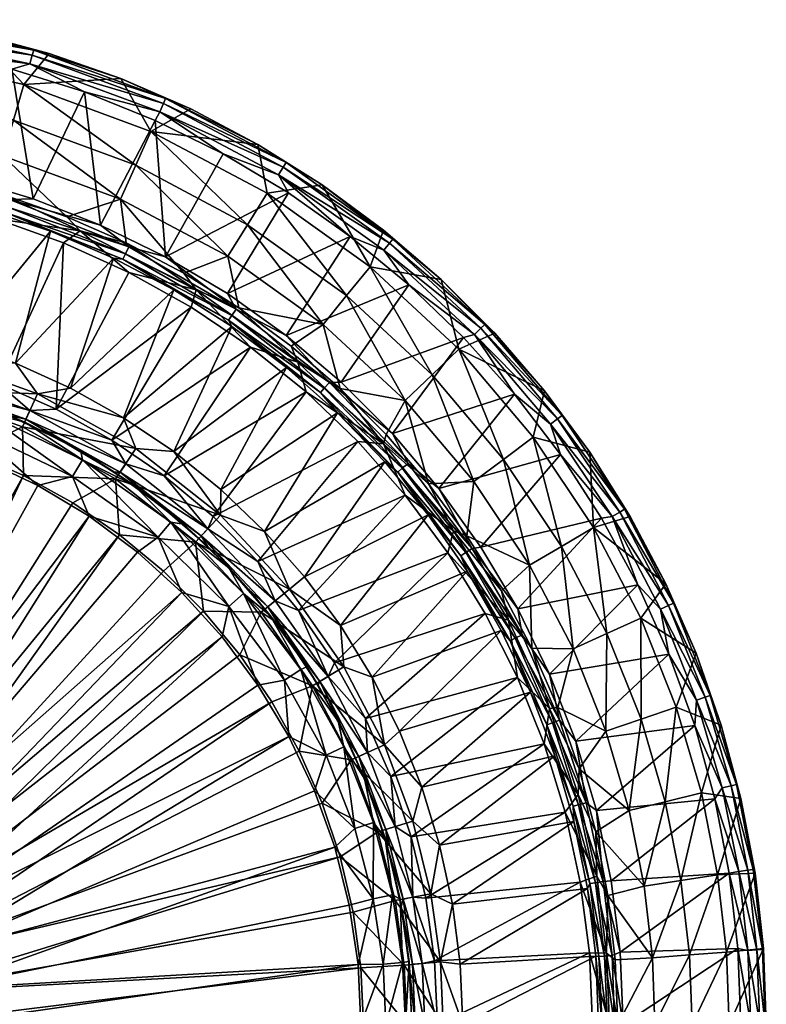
# Model space of a CAD drawing. Header units: inches. Extents: x -200 to 200, y -200 to 200.
# Tile 10 of 10: x 53 to 200, y 4 to 197. Entities that reach past the tile are written whole.
import ezdxf

# ---------------------------------------------------------------- set-up
doc = ezdxf.new("R2010")
doc.units = ezdxf.units.IN
doc.header["$MEASUREMENT"] = 0
doc.layers.add('Layer 1', color=7, linetype='Continuous')

# ---------------------------------------------------------------- blocks, each defined once
blk = doc.blocks.new('Lavabo Bucket 40')
at = {"color": 253, "true_color": 0xa4adb2}
mesh = blk.add_polyface(dxfattribs=at)
corners = [(25.98, 167.85, 349.74), (42.11, 166.19, 350), (51.05, 161.99, 349.74), (55.67, 162.15, 350), (39.93, 164, 1.32), (50.25, 162.79, 4.57), (37.95, 166.09, 4.57), (28.33, 197.29, 346.53), (44.4, 194.54, 344.57), (55.81, 191.34, 346.53), (58.81, 190.68, 344.57), (72.9, 185.75, 344.57), (81.67, 181.81, 346.53), (55.51, 190.31, 348.38), (28.18, 196.22, 348.38), (55.01, 188.62, 349.61), (27.93, 194.48, 349.61), (37.02, 191, 350), (65.72, 183.11, 350), (80.51, 179.23, 349.61), (81.23, 180.83, 348.38), (51.52, 187.61, 350), (27.32, 190.3, 259.57), (53.83, 184.56, 259.57), (78.78, 175.37, 259.57), (49.75, 170.57, 89.57), (72.8, 162.08, 89.57), (51.79, 177.56, 174.57), (75.79, 168.72, 174.57), (26.29, 183.09, 174.57), (62.28, 158.57, 4.57), (25.25, 175.87, 89.57), (28.24, 169.1, 350), (79.59, 177.53, 350), (68.91, 156.98, 350)]
mesh.append_faces([[corners[k] for k in face] for face in [(0, 1, 2), (3, 2, 1), (4, 5, 6), (7, 8, 9), (8, 10, 9), (11, 9, 10), (9, 12, 13), (9, 11, 12), (14, 7, 9), (15, 16, 13), (9, 13, 14), (17, 16, 15), (13, 16, 14), (18, 15, 19), (20, 15, 13), (15, 21, 17), (15, 18, 21), (8, 22, 23), (11, 10, 23), (24, 11, 23), (25, 26, 27), (23, 10, 8), (28, 23, 27), (23, 28, 24), (27, 23, 22), (29, 27, 22), (25, 30, 26), (27, 26, 28), (31, 6, 25), (29, 25, 27), (25, 5, 30), (25, 6, 5), (32, 17, 1), (21, 1, 17), (3, 21, 18), (18, 33, 34), (18, 34, 3), (21, 3, 1)]], dxfattribs={"color": 253})
mesh = blk.add_polyface(dxfattribs=at)
corners = [(74.43, 152.67, 349.74), (68.91, 156.98, 350), (81.63, 150.76, 350), (74.48, 147.69), (87.65, 144.25, 1.32), (64.92, 155.81, 1.32), (73.95, 153.48, 4.57), (85.22, 147.52, 4.57), (81.23, 180.83, 348.38), (81.67, 181.81, 346.53), (105.3, 169.23, 346.53), (72.9, 185.75, 344.57), (86.59, 179.78, 344.57), (99.77, 172.8, 344.57), (112.41, 164.86, 344.57), (80.51, 179.23, 349.61), (55.01, 188.62, 349.61), (55.51, 190.31, 348.38), (104.73, 168.31, 348.38), (103.8, 166.82, 349.61), (125.58, 153.39, 348.38), (79.59, 177.53, 350), (65.72, 183.11, 350), (92.93, 170.93, 350), (105.76, 163.3, 350), (117.91, 154.75, 350), (78.78, 175.37, 259.57), (101.57, 163.23, 259.57), (121.79, 148.75, 259.57), (75.79, 168.72, 174.57), (72.8, 162.08, 89.57), (93.87, 150.86, 89.57), (117.17, 143.12, 174.57), (97.72, 157.04, 174.57), (112.56, 137.48, 89.57), (93.79, 143.51, 350)]
mesh.append_faces([[corners[k] for k in face] for face in [(0, 1, 2), (3, 4, 5), (4, 6, 5), (4, 7, 6), (8, 9, 10), (9, 11, 12), (12, 13, 9), (9, 13, 10), (10, 13, 14), (15, 16, 8), (9, 8, 17), (10, 18, 8), (18, 19, 15), (15, 8, 18), (20, 19, 18), (15, 21, 22), (15, 23, 21), (19, 24, 23), (15, 19, 23), (25, 24, 19), (11, 26, 12), (26, 13, 12), (14, 13, 27), (26, 27, 13), (27, 28, 14), (29, 30, 31), (32, 27, 33), (33, 26, 29), (27, 26, 33), (34, 33, 31), (30, 7, 31), (29, 31, 33), (30, 6, 7), (2, 24, 35), (2, 21, 23), (25, 35, 24), (24, 2, 23), (21, 2, 1)]], dxfattribs={"color": 253})
mesh = blk.add_polyface(dxfattribs=at)
corners = [(105.3, 169.23, 346.53), (112.41, 164.86, 344.57), (126.26, 154.22, 346.53), (124.43, 156, 344.57), (135.73, 146.28, 344.57), (159.45, 119.59, 346.53), (143.55, 136.71, 348.38), (144.33, 137.46, 346.53), (156.04, 124.4, 344.57), (146.29, 135.73, 344.57), (124.47, 152.03, 349.61), (103.8, 166.82, 349.61), (125.58, 153.39, 348.38), (104.73, 168.31, 348.38), (142.28, 135.5, 349.61), (158.59, 118.94, 348.38), (117.91, 154.75, 350), (129.42, 145.26, 350), (140.15, 134.93, 350), (150.1, 123.78, 350), (157.18, 117.89, 349.61), (121.79, 148.75, 259.57), (139.21, 132.59, 259.57), (133.94, 127.56, 174.57), (117.17, 143.12, 174.57), (101.57, 163.23, 259.57), (128.66, 122.54, 89.57), (112.56, 137.48, 89.57), (115.93, 124.87, 4.57), (116.13, 126.12, 350), (105.32, 135.27, 350), (126.16, 116.08, 350)]
mesh.append_faces([[corners[k] for k in face] for face in [(0, 1, 2), (3, 4, 2), (2, 1, 3), (5, 6, 7), (2, 4, 7), (8, 7, 9), (4, 9, 7), (8, 5, 7), (10, 11, 12), (13, 0, 2), (7, 12, 2), (6, 14, 10), (2, 12, 13), (7, 6, 12), (5, 15, 6), (11, 10, 16), (17, 10, 14), (6, 10, 12), (14, 6, 15), (10, 17, 16), (14, 18, 17), (14, 19, 18), (14, 20, 19), (21, 4, 3), (1, 21, 3), (4, 21, 22), (23, 21, 24), (9, 22, 8), (9, 4, 22), (21, 23, 22), (25, 24, 21), (26, 24, 27), (24, 26, 23), (26, 27, 28), (17, 29, 30), (31, 29, 18), (18, 29, 17), (17, 30, 16)]], dxfattribs={"color": 253})
mesh = blk.add_polyface(dxfattribs=at)
corners = [(55.67, 162.15, 350), (68.91, 156.98, 350), (51.05, 161.99, 349.74), (74.43, 152.67, 349.74), (50.6, 160.56, 348.93), (50.26, 159.47, 347.66), (25.57, 165.24, 347.66), (73.27, 150.3, 347.66), (73.77, 151.32, 348.93), (25.75, 166.37, 348.93), (59.07, 155.77, 346.17), (46.33, 160.01, 346.17), (33.32, 163.22, 346.17), (71.43, 150.5, 346.17), (39.93, 164, 1.32), (64.92, 155.81, 1.32), (50.25, 162.79, 4.57), (48.4, 158.17), (61.63, 153.5), (74.48, 147.69), (34.82, 161.7), (62.28, 158.57, 4.57), (73.95, 153.48, 4.57), (60.21, 120.82), (48.78, 125.87), (55.03, 120.59, 0.64), (54.24, 118.85, 2.55), (33.51, 126.27, 2.55), (40.2, 123.6, 5), (34, 128.12, 0.64), (72.8, 162.08, 89.57), (36.97, 129.84), (41.02, 133.8, 235.33), (52.22, 129.83, 235.33), (63.03, 124.94, 235.33), (56.53, 123.87, 227.53), (33.09, 124.68, 221.88), (34.93, 131.61, 227.53), (73.41, 119.14, 235.33)]
mesh.append_faces([[corners[k] for k in face] for face in [(0, 1, 2), (3, 2, 1), (4, 5, 6), (3, 4, 2), (7, 5, 8), (2, 4, 9), (3, 8, 4), (10, 5, 7), (8, 5, 4), (5, 11, 12), (5, 10, 11), (7, 13, 10), (14, 15, 16), (15, 14, 17), (18, 15, 17), (18, 19, 15), (17, 14, 20), (15, 21, 16), (15, 22, 21), (23, 24, 25), (26, 27, 28), (27, 25, 29), (29, 25, 24), (30, 21, 22), (24, 17, 31), (23, 18, 24), (23, 19, 18), (24, 18, 17), (31, 17, 20), (10, 32, 11), (10, 33, 32), (13, 33, 10), (33, 13, 34), (35, 33, 34), (35, 36, 37), (37, 32, 33), (35, 37, 33), (35, 34, 38)]], dxfattribs={"color": 253})
mesh = blk.add_polyface(dxfattribs=at)
corners = [(73.77, 151.32, 348.93), (74.43, 152.67, 349.74), (95.48, 140.47, 349.74), (81.63, 150.76, 350), (113.82, 126.07, 349.74), (94.64, 139.23, 348.93), (93.79, 143.51, 350), (105.32, 135.27, 350), (116.13, 126.12, 350), (112.81, 124.96, 348.93), (94, 138.28, 347.66), (73.27, 150.3, 347.66), (112.04, 124.11, 347.66), (83.29, 144.27, 346.17), (71.43, 150.5, 346.17), (94.64, 137.09, 346.17), (105.37, 129.02, 346.17), (87.65, 144.25, 1.32), (74.48, 147.69), (86.7, 140.87), (107.59, 130.06, 1.32), (98.35, 133), (109.24, 124.2), (96.02, 140.75, 4.57), (85.22, 147.52, 4.57), (106.27, 133.19, 4.57), (115.93, 124.87, 4.57), (93.87, 150.86, 89.57), (112.56, 137.48, 89.57), (117.17, 143.12, 174.57), (97.72, 157.04, 174.57), (71.1, 114.76), (60.21, 120.82), (117.91, 154.75, 350), (63.03, 124.94, 235.33), (73.41, 119.14, 235.33), (83.25, 112.49, 235.33)]
mesh.append_faces([[corners[k] for k in face] for face in [(0, 1, 2), (1, 3, 2), (2, 4, 5), (6, 7, 2), (3, 6, 2), (7, 4, 2), (8, 4, 7), (2, 5, 0), (4, 9, 5), (5, 10, 11), (5, 11, 0), (9, 12, 10), (10, 5, 9), (11, 13, 14), (10, 15, 13), (11, 10, 13), (15, 10, 16), (10, 12, 16), (17, 18, 19), (20, 21, 22), (17, 19, 21), (17, 21, 20), (17, 23, 24), (20, 25, 23), (17, 20, 23), (25, 20, 26), (24, 23, 27), (28, 29, 30), (28, 25, 26), (25, 28, 23), (28, 27, 23), (21, 19, 31), (19, 18, 32), (7, 6, 33), (14, 13, 34), (13, 15, 35), (13, 35, 34), (36, 15, 16)]], dxfattribs={"color": 253})
mesh = blk.add_polyface(dxfattribs=at)
corners = [(105.37, 129.02, 346.17), (112.04, 124.11, 347.66), (115.4, 120.13, 346.17), (81.37, 107.72), (71.1, 114.76), (73.85, 110.08, 0.64), (71.63, 108.45, 5), (81.07, 101.59, 5), (72.78, 108.49, 2.55), (88.66, 95.94, 2.55), (89.96, 97.35, 0.64), (89.87, 93.92, 5), (90.97, 99.74), (99.79, 90.92), (109.24, 124.2), (98.35, 133), (119.41, 114.46), (60.21, 120.82), (86.7, 140.87), (94.64, 137.09, 346.17), (83.25, 112.49, 235.33), (73.41, 119.14, 235.33), (92.5, 105.04, 235.33), (101.08, 96.81, 235.33), (124.71, 110.46, 346.17), (108.92, 87.9, 235.33), (75.42, 105.91, 195), (85.16, 98.24, 195), (94.09, 89.71, 195), (75.85, 113.08, 227.53), (87.55, 94.74, 221.88), (71.86, 107.12, 221.88), (92.41, 100, 227.53), (72.64, 96.13, 220), (106, 85.47, 227.53), (76.15, 92.76, 205), (80.22, 95.72, 203.72), (66.68, 99.8, 205), (65.35, 110.9, 199.89), (82.68, 98.66, 199.89)]
mesh.append_faces([[corners[k] for k in face] for face in [(0, 1, 2), (3, 4, 5), (6, 7, 8), (8, 7, 9), (10, 8, 9), (11, 9, 7), (3, 5, 10), (8, 10, 5), (10, 12, 3), (10, 13, 12), (3, 14, 15), (16, 14, 12), (12, 13, 16), (3, 12, 14), (4, 3, 15), (17, 4, 18), (19, 20, 21), (20, 0, 22), (23, 22, 2), (24, 25, 23), (2, 22, 0), (26, 7, 6), (7, 27, 11), (27, 7, 26), (27, 28, 11), (21, 20, 29), (30, 31, 32), (33, 31, 30), (29, 20, 32), (29, 32, 31), (32, 23, 34), (20, 22, 32), (23, 32, 22), (35, 36, 37), (38, 36, 39), (28, 27, 39), (26, 39, 27), (38, 39, 26)]], dxfattribs={"color": 253})
mesh = blk.add_polyface(dxfattribs=at)
corners = [(128.11, 109.22, 348.93), (127.24, 108.48, 347.66), (112.04, 124.11, 347.66), (116.13, 126.12, 350), (126.16, 116.08, 350), (113.82, 126.07, 349.74), (129.25, 110.19, 349.74), (135.31, 105.27, 350), (112.81, 124.96, 348.93), (115.4, 120.13, 346.17), (124.71, 110.46, 346.17), (119.41, 114.46), (128.67, 103.94), (124.44, 114.04, 1.32), (124.93, 115.86, 4.57), (115.93, 124.87, 4.57), (107.59, 130.06, 1.32), (109.24, 124.2), (133.24, 106.19, 4.57), (159.45, 119.59, 346.53), (164.89, 112.41, 344.57), (171.72, 101.19, 346.53), (156.04, 124.4, 344.57), (158.59, 118.94, 348.38), (170.79, 100.64, 348.38), (157.18, 117.89, 349.61), (142.28, 135.5, 349.61), (159.12, 111.95, 350), (169.27, 99.75, 349.61), (150.1, 123.78, 350), (153.8, 115.35, 259.57), (139.21, 132.59, 259.57), (165.63, 97.6, 259.57), (142.14, 106.61, 89.57), (133.94, 127.56, 174.57), (128.66, 122.54, 89.57), (159.35, 93.9, 174.57), (147.97, 110.98, 174.57), (140.15, 134.93, 350), (101.08, 96.81, 235.33)]
mesh.append_faces([[corners[k] for k in face] for face in [(0, 1, 2), (3, 4, 5), (4, 6, 5), (7, 6, 4), (8, 5, 6), (6, 0, 8), (9, 2, 1), (0, 2, 8), (1, 10, 9), (11, 12, 13), (13, 14, 15), (15, 16, 13), (17, 13, 16), (11, 13, 17), (13, 18, 14), (19, 20, 21), (19, 22, 20), (21, 23, 19), (24, 23, 21), (23, 25, 26), (27, 25, 28), (24, 25, 23), (25, 27, 29), (30, 20, 22), (22, 31, 30), (20, 30, 32), (33, 34, 35), (36, 30, 37), (37, 31, 34), (31, 37, 30), (35, 18, 33), (34, 33, 37), (35, 14, 18), (35, 15, 14), (4, 29, 7), (27, 7, 29), (29, 4, 38), (39, 9, 10)]], dxfattribs={"color": 253})
mesh = blk.add_polyface(dxfattribs=at)
corners = [(54.24, 118.85, 2.55), (61.63, 114.42, 5), (72.78, 108.49, 2.55), (40.2, 123.6, 5), (51.12, 119.49, 5), (71.63, 108.45, 5), (55.03, 120.59, 0.64), (33.51, 126.27, 2.55), (73.85, 110.08, 0.64), (60.21, 120.82), (71.1, 114.76), (42.51, 122.87, 195), (54.02, 118.26, 195), (65, 112.6, 195), (22.18, 118.45, 220), (33.09, 124.68, 221.88), (33.02, 115.88, 220), (43.55, 112.34, 220), (53.55, 117.35, 221.88), (53.75, 107.83, 220), (71.86, 107.12, 221.88), (56.53, 123.87, 227.53), (75.85, 113.08, 227.53), (73.41, 119.14, 235.33), (22.52, 122.84, 203.72), (23.39, 117.7, 205), (34.82, 114.85, 205), (45.93, 110.88, 205), (43.96, 116.9, 203.72), (56.57, 105.85, 205), (63.41, 107.6, 203.72), (45.31, 120.48, 199.89), (11.75, 119.42, 205), (0, 124.89, 203.72), (-11.79, 119.41, 205), (-0.03, 120, 205), (65.35, 110.9, 199.89), (23.21, 126.61, 199.89)]
mesh.append_faces([[corners[k] for k in face] for face in [(0, 1, 2), (0, 3, 4), (0, 4, 1), (5, 2, 1), (6, 7, 0), (8, 0, 2), (8, 6, 0), (9, 6, 10), (6, 8, 10), (11, 4, 3), (4, 12, 1), (12, 4, 11), (5, 1, 13), (12, 13, 1), (14, 15, 16), (16, 15, 17), (18, 19, 17), (17, 15, 18), (20, 19, 18), (15, 21, 18), (18, 22, 20), (21, 22, 18), (22, 21, 23), (24, 25, 26), (27, 28, 26), (28, 24, 26), (27, 29, 28), (28, 29, 30), (11, 31, 12), (24, 32, 25), (33, 34, 35), (32, 33, 35), (30, 31, 28), (31, 30, 36), (28, 37, 24), (37, 28, 31), (36, 13, 12), (31, 36, 12)]], dxfattribs={"color": 253})
mesh = blk.add_polyface(dxfattribs=at)
corners = [(53.75, 107.83, 220), (9.32, 28.48, 220), (43.55, 112.34, 220), (-3.11, 29.82, 220), (0.03, 120.52, 220), (3.16, 29.83, 220), (11.14, 120, 220), (22.18, 118.45, 220), (33.02, 115.88, 220), (15.04, 25.89, 220), (63.47, 102.41, 220), (72.64, 96.13, 220), (20.06, 22.21, 220), (81.22, 89.01, 220), (89.08, 81.16, 220), (96.2, 72.59, 220), (24.25, 17.55, 220), (-11.11, 120, 220), (-11.79, 119.41, 205), (-3.52, 37.32, 205), (-0.03, 120, 205), (16.65, 33.59, 205), (56.57, 105.85, 205), (45.93, 110.88, 205), (84.86, 84.86, 205), (22.6, 29.93, 205), (27.66, 25.31, 205), (10.22, 36.07, 205), (23.39, 117.7, 205), (3.41, 37.34, 205), (11.75, 119.42, 205), (66.68, 99.8, 205), (34.82, 114.85, 205), (92.77, 76.13, 205), (31.85, 19.78, 205), (76.15, 92.76, 205), (71.63, 108.45, 5), (65, 112.6, 195), (75.42, 105.91, 195), (71.86, 107.12, 221.88), (63.41, 107.6, 203.72), (80.22, 95.72, 203.72), (65.35, 110.9, 199.89)]
mesh.append_faces([[corners[k] for k in face] for face in [(0, 1, 2), (3, 4, 5), (5, 6, 7), (7, 8, 1), (9, 1, 0), (9, 10, 11), (12, 9, 11), (13, 14, 12), (14, 15, 16), (1, 5, 7), (12, 11, 13), (9, 0, 10), (1, 8, 2), (5, 4, 6), (3, 17, 4), (18, 19, 20), (21, 22, 23), (24, 25, 26), (27, 28, 29), (29, 30, 20), (25, 31, 21), (32, 27, 23), (33, 26, 34), (29, 20, 19), (29, 28, 30), (27, 32, 28), (27, 21, 23), (22, 21, 31), (31, 25, 35), (33, 24, 26), (24, 35, 25), (36, 37, 38), (39, 11, 10), (39, 10, 0), (31, 40, 22), (40, 31, 41), (40, 41, 42), (37, 42, 38)]], dxfattribs={"color": 253})
mesh = blk.add_polyface(dxfattribs=at)
corners = [(141.8, 93.49, 349.74), (150.78, 81.6, 350), (151.62, 76.54, 349.74), (157.01, 68.82, 350), (153.54, 73.88, 4.57), (147.58, 85.16, 4.57), (148.93, 79.43, 1.32), (144.38, 80.71), (150.71, 68.17), (171.72, 101.19, 346.53), (164.89, 112.41, 344.57), (172.83, 99.77, 344.57), (170.79, 100.64, 348.38), (169.27, 99.75, 349.61), (157.18, 117.89, 349.61), (179.8, 86.56, 344.57), (185.75, 72.9, 344.57), (181.33, 82.75, 346.53), (188.54, 64.64, 346.53), (180.35, 82.3, 348.38), (178.75, 81.57, 349.61), (187.52, 64.29, 348.38), (167.22, 99.45, 350), (159.12, 111.95, 350), (174.33, 86.37, 350), (180.43, 72.76, 350), (165.63, 97.6, 259.57), (174.9, 79.81, 259.57), (161.64, 73.77, 89.57), (159.35, 93.9, 174.57), (153.08, 90.21, 89.57), (168.27, 76.79, 174.57), (153.8, 115.35, 259.57), (147.97, 110.98, 174.57), (142.14, 106.61, 89.57), (143.54, 93.74, 350)]
mesh.append_faces([[corners[k] for k in face] for face in [(0, 1, 2), (3, 2, 1), (4, 5, 6), (7, 8, 6), (9, 10, 11), (12, 13, 14), (11, 15, 9), (15, 16, 17), (18, 17, 16), (9, 15, 17), (17, 12, 9), (18, 19, 17), (19, 12, 17), (19, 20, 13), (13, 12, 19), (20, 19, 21), (13, 22, 23), (13, 24, 22), (20, 24, 13), (20, 25, 24), (11, 26, 15), (11, 10, 26), (27, 16, 15), (15, 26, 27), (28, 29, 30), (31, 26, 29), (26, 31, 27), (32, 29, 26), (30, 4, 28), (29, 28, 31), (30, 33, 34), (30, 29, 33), (30, 5, 4), (35, 22, 1), (1, 24, 3), (25, 3, 24), (24, 1, 22), (22, 35, 23)]], dxfattribs={"color": 253})
mesh = blk.add_polyface(dxfattribs=at)
corners = [(135.31, 105.27, 350), (141.8, 93.49, 349.74), (129.25, 110.19, 349.74), (149.26, 75.35, 347.66), (139.59, 92.04, 347.66), (150.28, 75.86, 348.93), (143.54, 93.74, 350), (150.78, 81.6, 350), (128.11, 109.22, 348.93), (140.55, 92.67, 348.93), (151.62, 76.54, 349.74), (127.24, 108.48, 347.66), (140.81, 89.04, 346.17), (133.19, 100.07, 346.17), (124.71, 110.46, 346.17), (147.52, 77.4, 346.17), (124.44, 114.04, 1.32), (128.67, 103.94), (138.18, 96.94, 1.32), (137.04, 92.64), (148.93, 79.43, 1.32), (144.38, 80.71), (140.8, 95.94, 4.57), (133.24, 106.19, 4.57), (147.58, 85.16, 4.57), (153.08, 90.21, 89.57), (142.14, 106.61, 89.57), (114.78, 71.06), (107.76, 81.32), (119.41, 114.46), (99.79, 90.92), (159.12, 111.95, 350), (108.92, 87.9, 235.33), (115.99, 78.34, 235.33), (122.22, 68.22, 235.33), (116.65, 70.23, 227.53), (106, 85.47, 227.53)]
mesh.append_faces([[corners[k] for k in face] for face in [(0, 1, 2), (3, 4, 5), (0, 6, 1), (1, 6, 7), (1, 8, 2), (9, 1, 10), (1, 9, 8), (5, 9, 10), (9, 4, 11), (11, 8, 9), (12, 4, 3), (5, 4, 9), (11, 13, 14), (4, 12, 13), (11, 4, 13), (3, 15, 12), (16, 17, 18), (19, 18, 17), (20, 18, 19), (21, 20, 19), (18, 22, 23), (16, 18, 23), (22, 18, 24), (18, 20, 24), (25, 22, 24), (26, 23, 22), (25, 26, 22), (27, 19, 28), (17, 28, 19), (17, 29, 30), (27, 21, 19), (6, 0, 31), (13, 32, 14), (33, 12, 34), (33, 32, 13), (13, 12, 33), (12, 15, 34), (35, 36, 33)]], dxfattribs={"color": 253})
mesh = blk.add_polyface(dxfattribs=at)
corners = [(97.92, 85.5, 5), (101.7, 82, 2.55), (88.66, 95.94, 2.55), (105.2, 76.37, 5), (89.87, 93.92, 5), (111.92, 67.38, 2.55), (103.19, 83.2, 0.64), (89.96, 97.35, 0.64), (107.76, 81.32), (113.56, 68.37, 0.64), (99.79, 90.92), (114.78, 71.06), (128.67, 103.94), (94.09, 89.71, 195), (102.19, 80.35, 195), (109.38, 70.26, 195), (89.08, 81.16, 220), (81.22, 89.01, 220), (87.55, 94.74, 221.88), (106, 85.47, 227.53), (100.42, 80.97, 221.88), (72.64, 96.13, 220), (96.2, 72.59, 220), (110.51, 66.53, 221.88), (92.41, 100, 227.53), (116.65, 70.23, 227.53), (108.92, 87.9, 235.33), (101.08, 96.81, 235.33), (115.99, 78.34, 235.33), (76.15, 92.76, 205), (84.86, 84.86, 205), (80.22, 95.72, 203.72), (92.77, 76.13, 205), (99.79, 66.65, 205), (94.1, 82.12, 203.72), (82.68, 98.66, 199.89), (105, 67.62, 203.72), (96.98, 84.64, 199.89), (108.23, 69.69, 199.89)]
mesh.append_faces([[corners[k] for k in face] for face in [(0, 1, 2), (0, 3, 1), (0, 2, 4), (3, 5, 1), (6, 2, 1), (6, 7, 2), (8, 6, 9), (9, 6, 1), (6, 8, 10), (7, 6, 10), (11, 8, 9), (10, 8, 12), (0, 4, 13), (14, 3, 0), (0, 13, 14), (15, 3, 14), (16, 17, 18), (18, 19, 20), (17, 21, 18), (22, 16, 20), (18, 20, 16), (22, 20, 23), (19, 18, 24), (19, 25, 20), (26, 19, 27), (28, 19, 26), (29, 30, 31), (32, 33, 34), (35, 31, 34), (34, 31, 30), (34, 30, 32), (36, 37, 34), (38, 37, 36), (37, 13, 35), (37, 35, 34), (14, 38, 15), (13, 37, 14), (37, 38, 14)]], dxfattribs={"color": 253})
mesh = blk.add_polyface(dxfattribs=at)
corners = [(113.56, 68.37, 0.64), (101.7, 82, 2.55), (111.92, 67.38, 2.55), (105.2, 76.37, 5), (111.62, 66.63, 5), (117.13, 56.37, 5), (119.55, 52.67, 2.55), (121.71, 45.63, 5), (121.3, 53.44, 0.64), (126.72, 38.89, 0.64), (120.86, 60.13), (114.78, 71.06), (125.89, 48.74), (24.25, 17.55, 220), (96.2, 72.59, 220), (102.49, 63.4, 220), (99.79, 66.65, 205), (92.77, 76.13, 205), (31.85, 19.78, 205), (109.38, 70.26, 195), (115.55, 59.57, 195), (120.7, 48.32, 195), (107.89, 53.69, 220), (110.51, 66.53, 221.88), (124.6, 54.9, 227.53), (118.05, 52.01, 221.88), (112.38, 43.49, 220), (100.42, 80.97, 221.88), (116.65, 70.23, 227.53), (122.22, 68.22, 235.33), (130.17, 39.95, 227.53), (115.99, 78.34, 235.33), (105, 67.62, 203.72), (94.1, 82.12, 203.72), (105.84, 56.57, 205), (113.14, 52.89, 203.72), (110.88, 45.93, 205), (108.23, 69.69, 199.89), (118.81, 38.48, 203.72), (116.61, 54.52, 199.89)]
mesh.append_faces([[corners[k] for k in face] for face in [(0, 1, 2), (3, 4, 2), (2, 4, 5), (5, 6, 2), (5, 7, 6), (2, 6, 8), (8, 0, 2), (9, 8, 6), (0, 10, 11), (8, 12, 10), (0, 8, 10), (13, 14, 15), (16, 17, 18), (3, 19, 4), (5, 4, 20), (19, 20, 4), (21, 7, 5), (5, 20, 21), (22, 15, 23), (23, 24, 25), (15, 14, 23), (26, 22, 25), (23, 25, 22), (27, 28, 23), (28, 29, 24), (28, 24, 23), (24, 30, 25), (29, 28, 31), (16, 32, 33), (32, 34, 35), (34, 32, 16), (36, 35, 34), (35, 37, 32), (35, 38, 39), (39, 20, 37), (37, 35, 39), (20, 39, 21), (19, 37, 20)]], dxfattribs={"color": 253})
mesh = blk.add_polyface(dxfattribs=at)
corners = [(190.68, 58.81, 344.57), (193.66, 47.16, 346.53), (188.54, 64.64, 346.53), (194.54, 44.39, 344.57), (185.75, 72.9, 344.57), (196.97, 30.48, 346.53), (197.32, 29.75, 344.57), (187.52, 64.29, 348.38), (192.61, 46.9, 348.38), (180.35, 82.3, 348.38), (195.9, 30.32, 348.38), (185.86, 63.72, 349.61), (178.75, 81.57, 349.61), (190.9, 46.49, 349.61), (194.17, 30.05, 349.61), (185.48, 58.71, 350), (180.43, 72.76, 350), (189.43, 44.34, 350), (192.27, 29.72, 350), (174.9, 79.81, 259.57), (181.86, 62.35, 259.57), (186.79, 45.48, 259.57), (189.99, 29.4, 259.57), (182.79, 28.29, 174.57), (179.71, 43.76, 174.57), (174.97, 59.99, 174.57), (168.27, 76.79, 174.57), (175.59, 27.17, 89.57), (172.63, 42.04, 89.57), (168.07, 57.63, 89.57), (166.11, 37.88, 4.57), (162.16, 55.64, 350), (166.21, 42.04, 350), (169.1, 28.22, 350)]
mesh.append_faces([[corners[k] for k in face] for face in [(0, 1, 2), (3, 1, 0), (4, 0, 2), (3, 5, 1), (5, 3, 6), (1, 7, 2), (8, 1, 5), (2, 7, 9), (7, 1, 8), (10, 8, 5), (7, 11, 12), (8, 13, 11), (11, 7, 8), (10, 14, 13), (13, 8, 10), (11, 15, 16), (12, 11, 16), (13, 17, 15), (11, 13, 15), (14, 18, 17), (13, 14, 17), (4, 19, 20), (20, 21, 0), (0, 4, 20), (22, 3, 21), (0, 21, 3), (23, 21, 24), (24, 20, 25), (24, 21, 20), (25, 19, 26), (19, 25, 20), (27, 24, 28), (28, 25, 29), (28, 24, 25), (28, 30, 27), (16, 15, 31), (32, 15, 17), (17, 33, 32)]], dxfattribs={"color": 253})
mesh = blk.add_polyface(dxfattribs=at)
corners = [(16.37, 27.78, 171.02), (12.41, 30.03, 172), (5.81, 31.72, 171.02), (18.03, 27.07, 172), (24.29, 21.2, 171.02), (5.68, 30.96, 170.26), (15.98, 27.12, 170.26), (23, 23.04, 172), (23.72, 20.7, 170.26), (9.48, 28.95, 170), (15.29, 26.32, 170), (20.4, 22.58, 170), (8.85, 31.25, 200), (14.48, 29.11, 200), (6.32, 31.86, 172), (19.58, 25.98, 200), (24.04, 21.96, 200), (15.04, 25.89, 220), (20.06, 22.21, 220), (12.75, 21.63, 218.72), (9.32, 28.48, 220), (89.08, 81.16, 220), (24.25, 17.55, 220), (102.49, 63.4, 220), (27.38, 12.11, 220), (34.94, 13.59, 205), (105.84, 56.57, 205), (31.85, 19.78, 205), (11, 19.06, 170), (10.75, 31.35, 202.45), (19.88, 26.51, 202.45), (26.51, 19.88, 202.45), (21.03, 28.04, 204.36), (28.04, 21.03, 204.36), (27.66, 25.31, 205), (11.37, 33.16, 204.36), (22.6, 29.93, 205), (16.65, 33.59, 205), (10.22, 36.07, 205)]
mesh.append_faces([[corners[k] for k in face] for face in [(0, 1, 2), (3, 0, 4), (5, 6, 2), (0, 3, 1), (7, 3, 4), (0, 6, 8), (8, 4, 0), (6, 5, 9), (2, 6, 0), (6, 10, 11), (8, 6, 11), (9, 10, 6), (12, 1, 13), (1, 12, 14), (3, 15, 13), (13, 1, 3), (16, 15, 7), (3, 7, 15), (17, 18, 19), (19, 20, 17), (18, 21, 22), (22, 23, 24), (25, 26, 27), (28, 10, 9), (29, 13, 30), (30, 15, 16), (12, 13, 29), (16, 31, 30), (30, 13, 15), (32, 30, 31), (33, 34, 32), (33, 32, 31), (29, 30, 35), (35, 30, 32), (34, 36, 32), (37, 32, 36), (38, 35, 37), (35, 32, 37)]], dxfattribs={"color": 253})
mesh = blk.add_polyface(dxfattribs=at)
corners = [(149.26, 75.35, 347.66), (150.28, 75.86, 348.93), (157.57, 59.26, 348.93), (153.26, 65.29, 346.17), (147.52, 77.4, 346.17), (148.93, 79.43, 1.32), (150.71, 68.17), (156.97, 62.05, 1.32), (125.3, 34.55, 5), (127.89, 23.18, 5), (128.29, 24.66, 2.55), (124.89, 38.33, 2.55), (130.17, 25.02, 0.64), (126.72, 38.89, 0.64), (129.86, 36.9), (125.89, 48.74), (121.3, 53.44, 0.64), (132.7, 24.8), (155.95, 55.12), (160.07, 41.7), (120.86, 60.13), (144.38, 80.71), (114.78, 71.06), (163.03, 27.97), (127.55, 57.62, 235.33), (122.22, 68.22, 235.33), (131.97, 46.59, 235.33), (161.75, 39.86, 346.17), (135.44, 35.24, 235.33), (158.01, 52.75, 346.17), (137.94, 23.62, 235.33), (127.67, 24.62, 195), (124.75, 36.62, 195), (123.32, 37.85, 221.88), (133.71, 25.7, 227.53), (126.68, 24.35, 221.88), (130.17, 39.95, 227.53), (124.6, 54.9, 227.53), (126.17, 25.49, 199.89), (122.46, 39.66, 199.89)]
mesh.append_faces([[corners[k] for k in face] for face in [(0, 1, 2), (0, 3, 4), (5, 6, 7), (8, 9, 10), (8, 10, 11), (11, 10, 12), (11, 12, 13), (13, 14, 15), (16, 13, 15), (12, 17, 14), (13, 12, 14), (15, 14, 18), (19, 14, 17), (20, 15, 6), (21, 22, 20), (17, 23, 19), (14, 19, 18), (15, 18, 6), (20, 6, 21), (4, 24, 25), (24, 3, 26), (4, 3, 24), (27, 28, 29), (28, 26, 29), (28, 27, 30), (3, 29, 26), (9, 8, 31), (32, 31, 8), (33, 34, 35), (36, 34, 33), (25, 24, 37), (26, 37, 24), (28, 36, 26), (36, 37, 26), (30, 34, 28), (34, 36, 28), (32, 38, 31), (32, 39, 38)]], dxfattribs={"color": 253})
mesh = blk.add_polyface(dxfattribs=at)
corners = [(151.62, 76.54, 349.74), (157.01, 68.82, 350), (158.98, 59.79, 349.74), (162.16, 55.64, 350), (164.17, 43.57, 349.74), (166.21, 42.04, 350), (167.51, 28.11, 349.74), (150.28, 75.86, 348.93), (157.57, 59.26, 348.93), (162.71, 43.18, 348.93), (156.5, 58.86, 347.66), (149.26, 75.35, 347.66), (161.61, 42.89, 347.66), (166.02, 27.86, 348.93), (158.01, 52.75, 346.17), (153.26, 65.29, 346.17), (161.75, 39.86, 346.17), (164.9, 27.68, 347.66), (162.63, 45.19, 1.32), (162.82, 50.19, 4.57), (156.97, 62.05, 1.32), (150.71, 68.17), (155.95, 55.12), (160.07, 41.7), (166.26, 29.13, 1.32), (158.62, 62.23, 4.57), (153.54, 73.88, 4.57), (148.93, 79.43, 1.32), (166.11, 37.88, 4.57), (168.07, 57.63, 89.57), (168.27, 76.79, 174.57), (161.64, 73.77, 89.57), (174.97, 59.99, 174.57), (172.63, 42.04, 89.57), (180.43, 72.76, 350), (185.48, 58.71, 350)]
mesh.append_faces([[corners[k] for k in face] for face in [(0, 1, 2), (1, 3, 2), (4, 5, 6), (4, 2, 3), (3, 5, 4), (2, 7, 0), (4, 8, 2), (9, 4, 6), (8, 7, 2), (8, 4, 9), (8, 10, 11), (9, 12, 10), (10, 8, 9), (12, 9, 13), (10, 14, 15), (11, 10, 15), (12, 16, 14), (10, 12, 14), (12, 17, 16), (18, 19, 20), (20, 21, 22), (22, 18, 20), (23, 18, 22), (24, 18, 23), (20, 25, 26), (27, 20, 26), (25, 20, 19), (18, 28, 19), (18, 24, 28), (29, 30, 31), (29, 32, 30), (33, 19, 28), (29, 19, 33), (29, 25, 19), (31, 26, 25), (29, 31, 25), (34, 3, 1), (35, 5, 3)]], dxfattribs={"color": 253})
mesh = blk.add_polyface(dxfattribs=at)
corners = [(124.89, 38.33, 2.55), (121.71, 45.63, 5), (125.3, 34.55, 5), (119.55, 52.67, 2.55), (126.72, 38.89, 0.64), (107.89, 53.69, 220), (27.38, 12.11, 220), (102.49, 63.4, 220), (112.38, 43.49, 220), (115.9, 32.94, 220), (119.99, 11.13, 220), (29.31, 6.24, 220), (118.45, 22.11, 220), (30, 0, 220), (120.52, 0, 220), (119.44, 11.78, 205), (117.71, 23.43, 205), (36.85, 6.95, 205), (31.85, 19.78, 205), (105.84, 56.57, 205), (99.79, 66.65, 205), (34.94, 13.59, 205), (110.88, 45.93, 205), (37.5, 0, 205), (120, 0, 205), (114.86, 34.83, 205), (124.75, 36.62, 195), (120.7, 48.32, 195), (123.32, 37.85, 221.88), (118.05, 52.01, 221.88), (126.68, 24.35, 221.88), (128.46, 11.7, 221.88), (129, 0, 221.88), (130.17, 39.95, 227.53), (124.33, 11.87, 203.72), (124.89, 0, 203.72), (118.81, 38.48, 203.72), (113.14, 52.89, 203.72), (122.42, 24.73, 203.72), (122.46, 39.66, 199.89), (126.17, 25.49, 199.89), (116.61, 54.52, 199.89)]
mesh.append_faces([[corners[k] for k in face] for face in [(0, 1, 2), (1, 0, 3), (3, 0, 4), (5, 6, 7), (6, 8, 9), (10, 11, 12), (13, 10, 14), (11, 9, 12), (6, 5, 8), (15, 16, 17), (18, 19, 20), (19, 21, 22), (15, 23, 24), (21, 25, 22), (17, 16, 25), (1, 26, 2), (26, 1, 27), (28, 9, 8), (8, 29, 28), (9, 30, 12), (30, 9, 28), (10, 12, 31), (10, 32, 14), (29, 33, 28), (34, 24, 35), (22, 36, 37), (15, 38, 16), (38, 36, 25), (16, 38, 25), (25, 36, 22), (34, 38, 15), (34, 15, 24), (38, 39, 36), (40, 39, 38), (39, 41, 36), (27, 39, 26), (41, 39, 27)]], dxfattribs={"color": 253})
mesh = blk.add_polyface(dxfattribs=at)
corners = [(196.97, 30.48, 346.53), (198.77, 14.74, 346.53), (195.9, 30.32, 348.38), (198.26, 0, 348.3), (197.69, 14.66, 348.38), (199.31, 0, 346.58), (199.53, 0, 344.57), (197.32, 29.75, 344.57), (198.99, 14.92, 344.57), (196.53, 0, 349.6), (194.55, 0, 350), (193.98, 14.94, 350), (195.94, 14.53, 349.61), (194.17, 30.05, 349.61), (192.27, 29.72, 350), (191.72, 14.22, 259.57), (192.25, 0, 259.57), (189.99, 29.4, 259.57), (194.54, 44.39, 344.57), (184.96, 0, 174.57), (175.59, 27.17, 89.57), (177.19, 13.14, 89.57), (182.79, 28.29, 174.57), (168.47, 25.37, 4.57), (177.68, 0, 89.57), (184.46, 13.68, 174.57), (186.79, 45.48, 259.57), (179.71, 43.76, 174.57), (170.39, 0, 4.57), (170.85, 14.21, 350), (171.44, 0, 350), (169.1, 28.22, 350), (189.43, 44.34, 350)]
mesh.append_faces([[corners[k] for k in face] for face in [(0, 1, 2), (3, 4, 5), (1, 6, 5), (0, 7, 8), (9, 10, 11), (4, 12, 13), (1, 8, 6), (4, 2, 1), (1, 0, 8), (4, 1, 5), (12, 14, 13), (4, 13, 2), (12, 4, 3), (12, 11, 14), (12, 9, 11), (9, 12, 3), (8, 15, 16), (7, 17, 15), (17, 7, 18), (15, 8, 7), (19, 16, 15), (20, 21, 22), (16, 6, 8), (23, 21, 20), (24, 19, 25), (22, 21, 25), (22, 17, 26), (25, 15, 17), (15, 25, 19), (22, 25, 17), (20, 22, 27), (21, 24, 25), (24, 21, 28), (14, 11, 29), (30, 11, 10), (14, 31, 32), (11, 30, 29), (14, 29, 31)]], dxfattribs={"color": 253})
mesh = blk.add_polyface(dxfattribs=at)
corners = [(169.31, 13.57, 349.74), (170.85, 14.21, 350), (171.44, 0, 350), (167.51, 28.11, 349.74), (166.21, 42.04, 350), (169.1, 28.22, 350), (169.73, 0, 349.67), (168.35, 0, 348.93), (167.81, 13.45, 348.93), (166.02, 27.86, 348.93), (166.06, 13.42, 346.17), (167.3, 0, 347.76), (166.58, 0, 346.17), (166.67, 13.36, 347.66), (164.9, 27.68, 347.66), (162.71, 43.18, 348.93), (161.61, 42.89, 347.66), (164.44, 26.73, 346.17), (161.75, 39.86, 346.17), (163.03, 27.97), (164.81, 14.08), (168.21, 14.04, 1.32), (166.26, 29.13, 1.32), (160.07, 41.7), (168.79, 0, 1.32), (165.41, 0), (170.39, 0, 4.57), (168.47, 25.37, 4.57), (166.11, 37.88, 4.57), (169.9, 12.74, 4.57), (177.19, 13.14, 89.57), (175.59, 27.17, 89.57), (135, 0), (134.42, 12.5), (137.94, 23.62, 235.33), (139.97, 0, 235.33), (139.45, 11.88, 235.33)]
mesh.append_faces([[corners[k] for k in face] for face in [(0, 1, 2), (3, 4, 5), (2, 6, 0), (6, 7, 8), (5, 1, 3), (8, 9, 0), (10, 11, 12), (13, 14, 8), (9, 3, 0), (0, 3, 1), (9, 15, 3), (8, 0, 6), (9, 14, 16), (14, 13, 17), (8, 14, 9), (13, 8, 7), (14, 17, 18), (13, 10, 17), (13, 11, 10), (11, 13, 7), (19, 20, 21), (22, 19, 21), (22, 23, 19), (24, 20, 25), (21, 20, 24), (21, 24, 26), (22, 27, 28), (21, 29, 27), (22, 21, 27), (26, 29, 21), (26, 30, 29), (30, 27, 29), (31, 28, 27), (32, 25, 20), (33, 20, 19), (17, 34, 18), (35, 10, 12), (36, 17, 10)]], dxfattribs={"color": 253})
mesh = blk.add_polyface(dxfattribs=at)
corners = [(31.48, 0, 170.26), (32.24, 0, 171.02), (31.61, 6.39, 171.02), (30.07, 12.49, 172), (29.21, 13.66, 171.02), (31.91, 6.38, 172), (27.07, 18.09, 172), (32.5, 0, 172), (30.5, 0, 170), (30.85, 6.23, 170.26), (29.8, 6.34, 170), (28.52, 13.33, 170.26), (30.35, 11.79, 200), (27.69, 17.14, 200), (31.98, 6.01, 200), (32.5, 0, 200), (29.31, 6.24, 220), (119.99, 11.13, 220), (30, 0, 220), (27.38, 12.11, 220), (115.9, 32.94, 220), (36.85, 6.95, 205), (114.86, 34.83, 205), (34.94, 13.59, 205), (37.5, 0, 205), (119.44, 11.78, 205), (30.59, 12.75, 202.45), (32.6, 5.98, 202.45), (35.05, 0, 204.36), (33.14, 0, 202.45), (34.48, 6.32, 204.36), (32.36, 13.48, 204.36), (28.04, 21.03, 204.36), (31.85, 19.78, 205), (27.66, 25.31, 205)]
mesh.append_faces([[corners[k] for k in face] for face in [(0, 1, 2), (3, 4, 2), (2, 1, 5), (4, 3, 6), (2, 5, 3), (1, 7, 5), (8, 9, 10), (10, 9, 11), (9, 2, 4), (11, 9, 4), (9, 0, 2), (0, 9, 8), (3, 12, 13), (14, 12, 5), (3, 5, 12), (7, 14, 5), (15, 14, 7), (16, 17, 18), (16, 19, 20), (21, 22, 23), (21, 24, 25), (26, 12, 14), (26, 13, 12), (27, 26, 14), (24, 21, 28), (29, 28, 30), (29, 27, 15), (31, 30, 23), (23, 30, 21), (27, 31, 26), (27, 14, 15), (30, 31, 27), (31, 32, 26), (30, 27, 29), (21, 30, 28), (33, 31, 23), (34, 32, 33), (32, 31, 33)]], dxfattribs={"color": 253})
mesh = blk.add_polyface(dxfattribs=at)
corners = [(129.46, 11.66, 5), (130, 0, 5), (130.64, 0, 2.55), (132.01, 12.03, 0.64), (135, 0), (134.42, 12.5), (130.1, 11.85, 2.55), (132.55, 0, 0.64), (127.89, 23.18, 5), (128.29, 24.66, 2.55), (130.17, 25.02, 0.64), (132.7, 24.8), (164.81, 14.08), (163.03, 27.97), (139.97, 0, 235.33), (139.45, 11.88, 235.33), (166.06, 13.42, 346.17), (137.94, 23.62, 235.33), (164.44, 26.73, 346.17), (129.43, 12.37, 195), (127.67, 24.62, 195), (130, 0, 195), (129, 0, 221.88), (128.46, 11.7, 221.88), (136.16, 0, 227.53), (135.6, 12.35, 227.53), (118.45, 22.11, 220), (126.68, 24.35, 221.88), (133.71, 25.7, 227.53), (119.99, 11.13, 220), (128.14, 12.23, 199.89), (124.89, 0, 203.72), (128.72, 0, 199.89), (126.17, 25.49, 199.89), (124.33, 11.87, 203.72), (122.42, 24.73, 203.72)]
mesh.append_faces([[corners[k] for k in face] for face in [(0, 1, 2), (3, 4, 5), (6, 2, 7), (7, 4, 3), (6, 8, 0), (6, 9, 8), (9, 6, 3), (9, 3, 10), (6, 0, 2), (11, 10, 5), (10, 3, 5), (3, 6, 7), (12, 5, 4), (11, 5, 13), (14, 15, 16), (17, 18, 15), (19, 0, 8), (8, 20, 19), (21, 0, 19), (21, 1, 0), (22, 23, 24), (23, 25, 24), (25, 14, 24), (26, 27, 23), (27, 25, 23), (27, 28, 25), (29, 23, 22), (15, 25, 17), (25, 28, 17), (15, 14, 25), (30, 31, 32), (33, 30, 20), (19, 32, 21), (30, 32, 19), (34, 33, 35), (30, 33, 34), (34, 31, 30), (20, 30, 19)]], dxfattribs={"color": 253})

msp = doc.modelspace()

# ---------------------------------------------------------------- block references
at = {"layer": 'Layer 1'}
msp.add_blockref('Lavabo Bucket 40', (0, 0), dxfattribs=at)

doc.saveas('drawing.dxf')
